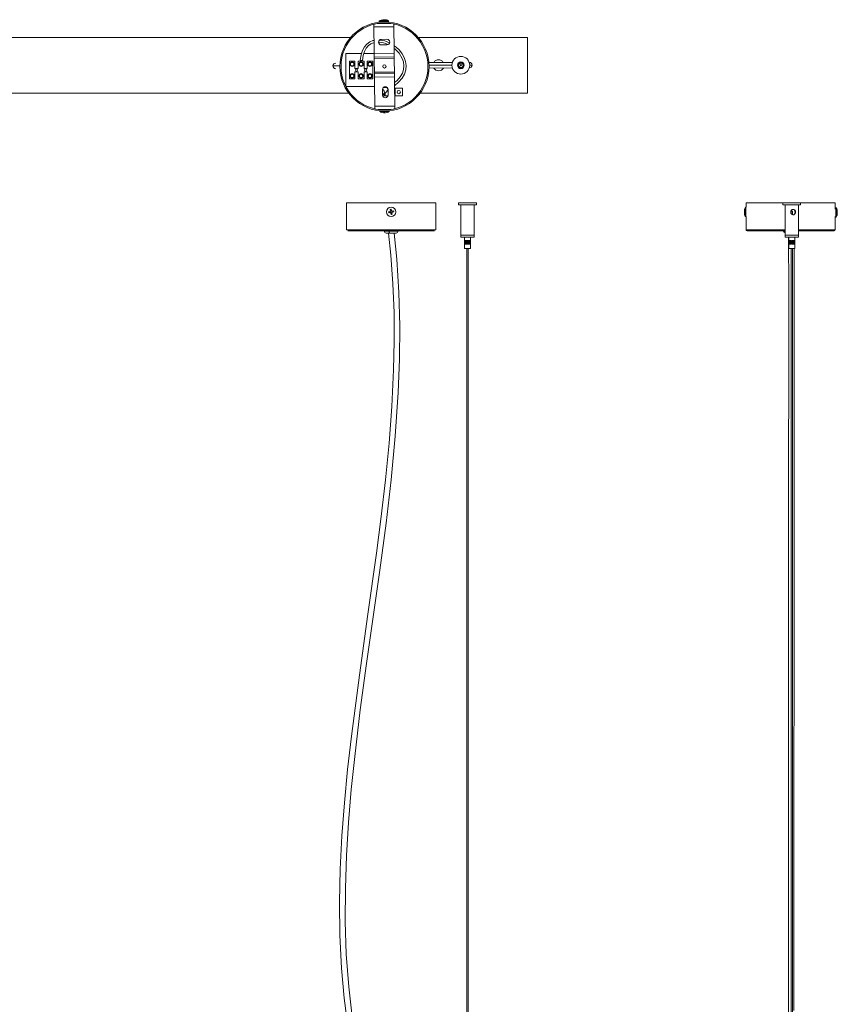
# Model space of a CAD drawing. Header units: millimetres. Extents: x -1480 to -12, y -1726 to 41.
# Tile 3 of 3: x -746 to -12, y -843 to 41. Entities that reach past the tile are written whole.
import ezdxf

# ---------------------------------------------------------------- set-up
doc = ezdxf.new("R2010")
doc.units = ezdxf.units.MM

msp = doc.modelspace()

# ---------------------------------------------------------------- linework, layer by layer
at = {"color": 7, "linetype": 'Continuous', "lineweight": 15}
for p, q in [((-427.98, 36.75), (-427.09, -39.14)), ((-425.21, 37.33), (-412.76, 37.48)), ((-414.81, 39.98), (-423.21, 39.88)), ((-423.21, 39.88), (-423.21, 39.38)), ((-414.81, 39.48), (-423.21, 39.38)), ((-423.21, 39.38), (-422.52, 38.71)), ((-421.58, 37.79), (-421.28, 37.5)), ((-421.38, 40.59), (-421.29, 40.59)), ((-421.29, 40.59), (-419.89, 40.86)), ((-421.27, 37.5), (-421.17, 37.38)), ((-420, 40.86), (-419.44, 40.86)), ((-419.44, 40.86), (-419.28, 40.61)), ((-419.28, 40.61), (-418.77, 40.63)), ((-418.77, 40.63), (-418.26, 40.62)), ((-418.61, 40.87), (-418.76, 40.62)), ((-418.61, 40.87), (-418.04, 40.88)), ((-418.61, 40.63), (-418.61, 40.87)), ((-418.26, 40.62), (-418.41, 40.88)), ((-418.41, 40.88), (-418.41, 40.63)), ((-418.04, 40.88), (-416.64, 40.64)), ((-416.79, 37.43), (-416.7, 37.55)), ((-416.69, 37.55), (-416.4, 37.85)), ((-416.64, 40.64), (-416.66, 40.64)), ((-415.48, 38.79), (-414.81, 39.48)), ((-414.81, 39.48), (-414.81, 39.98)), ((-409.1, -38.93), (-409.98, 36.96)), ((-409.95, 34.61), (-427.95, 34.4)), ((-448.85, 25), (-1479.98, 25)), ((-421.32, 23.23), (-416.32, 23.28)), ((-416.26, 18.29), (-421.26, 18.23)), ((-289.98, 25), (-388.22, 25)), ((-289.98, -25), (-289.98, 25)), ((-439.14, 10.56), (-453.21, 10.56)), ((-453.21, 10.56), (-453.21, -18.95)), ((-427.67, 10.56), (-437.05, 10.56)), ((-427.67, 10.2), (-409.67, 10.41)), ((-445.02, 3.71), (-450.02, 3.71)), ((-450.02, 3.71), (-450.02, -12.29)), ((-445.02, -2.78), (-445.02, 3.71)), ((-442.22, 3.71), (-442.22, -2.78)), ((-439.81, 3.71), (-442.22, 3.71)), ((-440.26, 4.43), (-438.26, 4.28)), ((-439.76, 4.39), (-439.81, 3.71)), ((-438.81, 3.71), (-438.76, 4.31)), ((-436.82, 3.71), (-438.81, 3.71)), ((-436.82, -2.78), (-436.82, 3.71)), ((-434.02, 3.71), (-434.02, -2.78)), ((-429.02, 3.71), (-434.02, 3.71)), ((-429.02, -12.29), (-429.02, 3.71)), ((-409.63, 7.51), (-427.63, 7.3)), ((-409.62, 6.11), (-427.62, 5.9)), ((-357.36, 2.58), (-378.77, 2.44)), ((-442.22, -2.78), (-445.02, -2.78)), ((-445.02, -5.8), (-442.22, -5.8)), ((-445.02, -12.29), (-445.02, -5.8)), ((-442.22, -5.8), (-442.22, -12.29)), ((-434.02, -2.78), (-436.82, -2.78)), ((-436.82, -5.8), (-434.02, -5.8)), ((-436.82, -12.29), (-436.82, -5.8)), ((-434.02, -5.8), (-434.02, -12.29)), ((-409.48, -6.09), (-427.48, -6.3)), ((-427.46, -7.7), (-409.46, -7.49)), ((-378.67, -2.56), (-357.43, -2.42)), ((-450.02, -12.29), (-445.02, -12.29)), ((-442.22, -12.29), (-436.82, -12.29)), ((-434.02, -12.29), (-429.02, -12.29)), ((-409.43, -10.39), (-427.43, -10.59)), ((-1479.98, -25), (-450.6, -25)), ((-453.11, -19.13), (-427.33, -19.13)), ((-420.25, -26.76), (-420.31, -21.76)), ((-420.27, -23.05), (-420.29, -23.03)), ((-420.29, -23.57), (-420.02, -23.32)), ((-420.06, -24.85), (-420.28, -24.63)), ((-420.02, -23.32), (-420.27, -23.05)), ((-420.27, -25.05), (-420.06, -24.85)), ((-419.92, -20.39), (-416.55, -19.83)), ((-417.49, -24.74), (-419.1, -25.66)), ((-415.31, -22.11), (-417.49, -24.74)), ((-416.55, -19.83), (-416.46, -19.83)), ((-416.31, -19.74), (-416.54, -19.87)), ((-415.31, -21.99), (-416.54, -19.87)), ((-415.31, -21.71), (-415.25, -26.71)), ((-402.34, -20.55), (-409.31, -20.55)), ((-409.04, -20.55), (-409.04, -27.55)), ((-402.34, -27.55), (-402.34, -20.55)), ((-386.47, -25), (-289.98, -25)), ((-420.11, -27.55), (-415.39, -27.55)), ((-409.23, -27.55), (-402.34, -27.55)), ((-427.12, -36.79), (-409.12, -36.58)), ((-411.86, -39.52), (-424.31, -39.66)), ((-422.5, -40.89), (-422.74, -41.13)), ((-422.74, -41.13), (-422.74, -41.63)), ((-422.74, -41.13), (-414.34, -41.13)), ((-422.74, -41.63), (-414.34, -41.63)), ((-421.23, -39.62), (-421.58, -39.97)), ((-419.54, -42.57), (-420.93, -42.31)), ((-419.54, -42.57), (-418.87, -42.57)), ((-418.96, -42.33), (-419.46, -42.31)), ((-419.46, -42.31), (-419.21, -42.57)), ((-419.21, -42.57), (-419.21, -42.32)), ((-418.45, -42.31), (-418.96, -42.33)), ((-418.88, -42.33), (-418.87, -42.57)), ((-418.87, -42.57), (-418.62, -42.31)), ((-418.2, -42.57), (-418.45, -42.31)), ((-417.53, -42.57), (-418.2, -42.57)), ((-416.32, -42.31), (-417.71, -42.57)), ((-416.14, -42.31), (-416.32, -42.31)), ((-415.49, -39.97), (-415.9, -39.56)), ((-414.34, -41.13), (-414.57, -40.89)), ((-414.34, -41.63), (-414.34, -41.13)), ((-452.53, -123.55), (-452.53, -147.55)), ((-452.53, -123.55), (-372.53, -123.55)), ((-372.53, -147.55), (-372.53, -123.55)), ((-351.92, -123.55), (-351.92, -125.4)), ((-351.92, -123.55), (-336.02, -123.55)), ((-336.02, -125.4), (-336.02, -123.55)), ((-93.97, -123.55), (-93.97, -127.39)), ((-93.97, -123.55), (-13.97, -123.55)), ((-60.83, -123.55), (-60.83, -125.4)), ((-44.93, -125.4), (-44.93, -123.55)), ((-13.97, -127.81), (-13.97, -123.55)), ((-413.54, -131.21), (-414.93, -131.47)), ((-414.93, -131.47), (-414.74, -132.48)), ((-414.74, -132.48), (-413.35, -132.22)), ((-414.27, -131.55), (-414.27, -131.34)), ((-413.56, -131.21), (-413.38, -132.23)), ((-413.29, -131.16), (-413.54, -131.21)), ((-412.95, -129.24), (-413.46, -129.34)), ((-413.46, -129.34), (-413.2, -130.73)), ((-413.1, -132.18), (-413.35, -132.22)), ((-412.2, -130.52), (-413.21, -130.7)), ((-413.2, -130.73), (-413.16, -130.98)), ((-412.45, -129.15), (-412.95, -129.24)), ((-412.91, -132.31), (-412.87, -132.56)), ((-412.86, -132.58), (-411.85, -132.4)), ((-412.19, -130.54), (-412.45, -129.15)), ((-412.08, -130.05), (-412.29, -130.06)), ((-412.19, -130.54), (-412.15, -130.79)), ((-411.71, -130.87), (-411.96, -130.92)), ((-411.9, -132.12), (-411.85, -132.37)), ((-411.6, -133.76), (-411.85, -132.37)), ((-411.52, -131.89), (-411.77, -131.93)), ((-410.32, -130.62), (-411.71, -130.87)), ((-411.5, -131.88), (-411.68, -130.87)), ((-411.52, -131.89), (-410.13, -131.63)), ((-410.82, -131.77), (-410.79, -131.55)), ((-410.79, -131.51), (-410.79, -131.55)), ((-410.13, -131.63), (-410.32, -130.62)), ((-336.02, -125.4), (-351.92, -125.4)), ((-349.97, -125.4), (-349.97, -154.4)), ((-337.97, -129.84), (-337.97, -125.4)), ((-95.45, -130.54), (-95.19, -129.15)), ((-95.45, -130.54), (-95.45, -131.21)), ((-95.19, -130.62), (-95.45, -130.87)), ((-95.45, -130.87), (-95.19, -130.88)), ((-95.45, -131.21), (-95.19, -131.47)), ((-95.19, -131.21), (-95.45, -131.21)), ((-95.45, -131.89), (-95.19, -131.63)), ((-95.45, -132.56), (-95.45, -131.89)), ((-95.19, -133.76), (-95.45, -132.37)), ((-95.19, -129.15), (-95.21, -129.24)), ((-95.19, -131.63), (-95.19, -130.62)), ((-94.01, -127.35), (-94.51, -127.35)), ((-94.51, -127.35), (-94.51, -135.75)), ((-93.97, -127.39), (-94.01, -127.35)), ((-94.01, -127.35), (-94.01, -135.75)), ((-44.93, -125.4), (-60.83, -125.4)), ((-58.88, -125.4), (-58.88, -154.4)), ((-53.48, -130.99), (-53.48, -132.83)), ((-53.48, -130.99), (-52.28, -130.99)), ((-52.28, -134.03), (-52.28, -130.99)), ((-46.88, -154.4), (-46.88, -125.4)), ((-13.45, -127.85), (-13.99, -128.39)), ((-12.95, -127.85), (-13.45, -127.85)), ((-12.02, -132.46), (-12.29, -132.31)), ((-12.02, -131.07), (-12.27, -129.66)), ((-12.25, -129.71), (-12.25, -129.77)), ((-12.25, -129.77), (-12, -131.18)), ((-12, -131.64), (-12.24, -131.79)), ((-12.24, -131.79), (-12.24, -132.81)), ((-12.02, -132.46), (-12.24, -132.46)), ((-12.02, -132.46), (-12.02, -132.67)), ((-412.87, -132.56), (-412.61, -133.95)), ((-412.61, -133.95), (-412.11, -133.86)), ((-412.11, -133.86), (-411.6, -133.76)), ((-337.97, -154.4), (-337.97, -133.63)), ((-95.21, -133.86), (-95.19, -133.76)), ((-95.19, -133.95), (-95.21, -133.86)), ((-94.51, -135.75), (-94.01, -135.75)), ((-94.01, -135.75), (-93.97, -135.71)), ((-93.97, -135.71), (-93.97, -147.55)), ((-13.97, -147.55), (-13.97, -135.69)), ((-13.97, -135.73), (-13.45, -136.25)), ((-13.45, -136.25), (-12.95, -136.25)), ((-12.01, -133.03), (-12.26, -134.43)), ((-12.24, -132.81), (-12, -132.66)), ((-12.24, -132.66), (-12, -132.66)), ((-452.53, -147.55), (-452.14, -147.72)), ((-373.53, -148.55), (-451.53, -148.55)), ((-418.78, -148.55), (-418.78, -148.85)), ((-412.53, -147.55), (-412.53, -148.55)), ((-406.28, -148.85), (-406.28, -148.55)), ((-372.82, -147.68), (-372.53, -147.55)), ((-92.97, -148.55), (-58.88, -148.55)), ((-60.22, -148.55), (-60.22, -148.85)), ((-46.88, -148.55), (-14.97, -148.55)), ((-417, -150.55), (-407.99, -150.55)), ((-349.97, -152.4), (-337.97, -152.4)), ((-337.97, -154.4), (-349.97, -154.4)), ((-346.33, -157.4), (-346.76, -157.4)), ((-346.76, -157.4), (-346.76, -160.4)), ((-346.76, -157.4), (-346.76, -160.4)), ((-346.76, -157.4), (-346.76, -160.4)), ((-346.75, -157.4), (-346.75, -160.4)), ((-346.74, -157.4), (-346.74, -160.4)), ((-346.72, -154.4), (-346.72, -157.4)), ((-346.72, -157.4), (-346.72, -160.4)), ((-346.7, -157.4), (-346.7, -160.4)), ((-346.68, -157.4), (-346.68, -160.4)), ((-346.65, -157.4), (-346.65, -160.4)), ((-346.63, -157.4), (-346.63, -160.4)), ((-346.59, -157.4), (-346.59, -160.4)), ((-346.56, -157.4), (-346.56, -160.4)), ((-346.52, -157.4), (-346.52, -160.4)), ((-346.47, -157.4), (-346.47, -160.4)), ((-346.43, -157.4), (-346.43, -160.4)), ((-346.38, -157.4), (-346.38, -160.4)), ((-346.33, -160.4), (-346.33, -157.4)), ((-346.33, -157.4), (-346.33, -160.4)), ((-346.27, -157.4), (-346.33, -157.4)), ((-346.27, -160.4), (-346.27, -157.4)), ((-346.27, -157.4), (-346.27, -160.4)), ((-346.22, -157.4), (-346.27, -157.4)), ((-346.22, -160.4), (-346.22, -157.4)), ((-346.21, -157.4), (-346.21, -160.4)), ((-346.21, -157.4), (-346.21, -160.4)), ((-346.16, -157.4), (-346.21, -157.4)), ((-346.16, -160.4), (-346.16, -157.4)), ((-346.16, -157.4), (-346.16, -160.4)), ((-346.1, -157.4), (-346.16, -157.4)), ((-346.15, -157.4), (-346.15, -160.4)), ((-346.1, -160.4), (-346.1, -157.4)), ((-346.09, -157.4), (-346.09, -160.4)), ((-346.09, -157.4), (-346.09, -160.4)), ((-346.03, -157.4), (-346.09, -157.4)), ((-346.03, -160.4), (-346.03, -157.4)), ((-346.03, -157.4), (-346.03, -160.4)), ((-345.97, -157.4), (-346.03, -157.4)), ((-346.02, -157.4), (-346.02, -160.4)), ((-345.97, -160.4), (-345.97, -157.4)), ((-345.96, -157.4), (-345.96, -160.4)), ((-345.9, -157.4), (-345.96, -157.4)), ((-345.95, -157.4), (-345.95, -160.4)), ((-345.9, -160.4), (-345.9, -157.4)), ((-345.89, -157.4), (-345.89, -160.4)), ((-345.82, -157.4), (-345.89, -157.4)), ((-345.88, -157.4), (-345.88, -160.4)), ((-345.82, -157.4), (-345.82, -160.4)), ((-345.82, -160.4), (-345.82, -157.4)), ((-345.75, -157.4), (-345.82, -157.4)), ((-345.8, -157.4), (-345.8, -160.4)), ((-345.75, -160.4), (-345.75, -157.4)), ((-345.74, -157.4), (-345.74, -160.4)), ((-345.67, -157.4), (-345.74, -157.4)), ((-345.73, -157.4), (-345.73, -160.4)), ((-345.67, -157.4), (-345.67, -160.4)), ((-345.67, -160.4), (-345.67, -157.4)), ((-345.59, -157.4), (-345.67, -157.4)), ((-345.65, -157.4), (-345.65, -160.4)), ((-345.59, -160.4), (-345.59, -157.4)), ((-345.59, -157.4), (-345.59, -160.4)), ((-345.51, -157.4), (-345.59, -157.4)), ((-345.56, -157.4), (-345.56, -160.4)), ((-345.51, -157.4), (-345.51, -160.4)), ((-345.51, -160.4), (-345.51, -157.4)), ((-345.43, -157.4), (-345.51, -157.4)), ((-345.48, -157.4), (-345.48, -160.4)), ((-345.43, -160.4), (-345.43, -157.4)), ((-345.42, -157.4), (-345.42, -160.4)), ((-345.34, -157.4), (-345.42, -157.4)), ((-345.4, -157.4), (-345.4, -160.4)), ((-345.34, -157.4), (-345.34, -160.4)), ((-345.34, -160.4), (-345.34, -157.4)), ((-345.26, -157.4), (-345.34, -157.4)), ((-345.31, -157.4), (-345.31, -160.4)), ((-345.26, -160.4), (-345.26, -157.4)), ((-345.25, -157.4), (-345.25, -160.4)), ((-345.17, -157.4), (-345.25, -157.4)), ((-345.22, -157.4), (-345.22, -160.4)), ((-345.17, -160.4), (-345.17, -157.4)), ((-345.16, -157.4), (-345.16, -160.4)), ((-345.08, -157.4), (-345.16, -157.4)), ((-345.13, -157.4), (-345.13, -160.4)), ((-345.08, -160.4), (-345.08, -157.4)), ((-345.07, -157.4), (-345.07, -160.4)), ((-344.99, -157.4), (-345.07, -157.4)), ((-345.04, -157.4), (-345.04, -160.4)), ((-344.99, -160.4), (-344.99, -157.4)), ((-344.98, -157.4), (-344.98, -160.4)), ((-344.89, -157.4), (-344.98, -157.4)), ((-344.94, -157.4), (-344.94, -160.4)), ((-344.89, -160.4), (-344.89, -157.4)), ((-344.89, -157.4), (-344.89, -160.4)), ((-344.8, -157.4), (-344.89, -157.4)), ((-344.85, -157.4), (-344.85, -160.4)), ((-344.8, -160.4), (-344.8, -157.4)), ((-344.79, -157.4), (-344.79, -160.4)), ((-344.7, -157.4), (-344.79, -157.4)), ((-344.75, -157.4), (-344.75, -160.4)), ((-344.7, -160.4), (-344.7, -157.4)), ((-344.7, -157.4), (-344.7, -160.4)), ((-344.61, -157.4), (-344.7, -157.4)), ((-344.65, -157.4), (-344.65, -160.4)), ((-344.61, -160.4), (-344.61, -157.4)), ((-344.6, -157.4), (-344.6, -160.4)), ((-344.6, -157.4), (-344.51, -157.4)), ((-344.55, -157.4), (-344.55, -160.4)), ((-344.51, -160.4), (-344.51, -157.4)), ((-344.5, -157.4), (-344.5, -160.4)), ((-344.5, -157.4), (-344.41, -157.4)), ((-344.46, -157.4), (-344.46, -160.4)), ((-344.41, -157.4), (-344.32, -157.4)), ((-344.41, -157.4), (-344.41, -160.4)), ((-344.41, -160.4), (-344.41, -157.4)), ((-344.36, -157.4), (-344.36, -160.4)), ((-344.32, -160.4), (-344.32, -157.4)), ((-344.22, -157.4), (-344.31, -157.4)), ((-344.31, -157.4), (-344.31, -160.4)), ((-344.26, -160.4), (-344.26, -157.4)), ((-344.22, -160.4), (-344.22, -157.4)), ((-344.21, -157.4), (-344.12, -157.4)), ((-344.21, -157.4), (-344.21, -160.4)), ((-344.16, -157.4), (-344.16, -160.4)), ((-344.12, -160.4), (-344.12, -157.4)), ((-344.11, -157.4), (-344.02, -157.4)), ((-344.11, -157.4), (-344.11, -160.4)), ((-344.06, -160.4), (-344.06, -157.4)), ((-344.02, -160.4), (-344.02, -157.4)), ((-344.01, -157.4), (-343.92, -157.4)), ((-344.01, -157.4), (-344.01, -160.4)), ((-343.96, -157.4), (-343.96, -160.4)), ((-343.92, -160.4), (-343.92, -157.4)), ((-343.91, -157.4), (-343.82, -157.4)), ((-343.91, -157.4), (-343.91, -160.4)), ((-343.85, -157.4), (-343.85, -160.4)), ((-343.82, -160.4), (-343.82, -157.4)), ((-343.81, -157.4), (-343.72, -157.4)), ((-343.81, -157.4), (-343.81, -160.4)), ((-343.75, -157.4), (-343.75, -160.4)), ((-343.72, -160.4), (-343.72, -157.4)), ((-343.71, -157.4), (-343.62, -157.4)), ((-343.71, -157.4), (-343.71, -160.4)), ((-343.65, -157.4), (-343.65, -160.4)), ((-343.62, -160.4), (-343.62, -157.4)), ((-343.62, -157.4), (-343.52, -157.4)), ((-343.62, -157.4), (-343.62, -160.4)), ((-343.55, -157.4), (-343.55, -160.4)), ((-343.52, -160.4), (-343.52, -157.4)), ((-343.52, -157.4), (-343.52, -160.4)), ((-343.52, -157.4), (-343.43, -157.4)), ((-343.45, -157.4), (-343.45, -160.4)), ((-343.43, -160.4), (-343.43, -157.4)), ((-343.42, -157.4), (-343.42, -160.4)), ((-343.42, -157.4), (-343.33, -157.4)), ((-343.36, -157.4), (-343.36, -160.4)), ((-343.33, -160.4), (-343.33, -157.4)), ((-343.32, -157.4), (-343.32, -160.4)), ((-343.32, -157.4), (-343.23, -157.4)), ((-343.26, -157.4), (-343.26, -160.4)), ((-343.23, -160.4), (-343.23, -157.4)), ((-343.23, -157.4), (-343.23, -160.4)), ((-343.23, -157.4), (-343.14, -157.4)), ((-343.16, -157.4), (-343.16, -160.4)), ((-343.14, -160.4), (-343.14, -157.4)), ((-343.13, -157.4), (-343.13, -160.4)), ((-343.13, -157.4), (-343.04, -157.4)), ((-343.07, -157.4), (-343.07, -160.4)), ((-343.04, -160.4), (-343.04, -157.4)), ((-343.04, -157.4), (-343.04, -160.4)), ((-343.04, -157.4), (-342.95, -157.4)), ((-342.97, -157.4), (-342.97, -160.4)), ((-342.95, -160.4), (-342.95, -157.4)), ((-342.94, -157.4), (-342.94, -160.4)), ((-342.94, -157.4), (-342.86, -157.4)), ((-342.88, -157.4), (-342.88, -160.4)), ((-342.86, -160.4), (-342.86, -157.4)), ((-342.85, -157.4), (-342.85, -160.4)), ((-342.85, -157.4), (-342.77, -157.4)), ((-342.79, -157.4), (-342.79, -160.4)), ((-342.77, -160.4), (-342.77, -157.4)), ((-342.76, -157.4), (-342.76, -160.4)), ((-342.76, -157.4), (-342.68, -157.4)), ((-342.7, -157.4), (-342.7, -160.4)), ((-342.68, -160.4), (-342.68, -157.4)), ((-342.68, -157.4), (-342.68, -160.4)), ((-342.68, -157.4), (-342.59, -157.4)), ((-342.61, -157.4), (-342.61, -160.4)), ((-342.59, -157.4), (-342.59, -160.4)), ((-342.59, -160.4), (-342.59, -157.4)), ((-342.59, -157.4), (-342.51, -157.4)), ((-342.52, -157.4), (-342.52, -160.4)), ((-342.51, -160.4), (-342.51, -157.4)), ((-342.5, -157.4), (-342.5, -160.4)), ((-342.5, -157.4), (-342.43, -157.4)), ((-342.43, -160.4), (-342.43, -157.4)), ((-342.43, -157.4), (-342.43, -160.4)), ((-342.42, -157.4), (-342.42, -160.4)), ((-342.42, -157.4), (-342.34, -157.4)), ((-342.35, -157.4), (-342.35, -160.4)), ((-342.34, -160.4), (-342.34, -157.4)), ((-342.34, -157.4), (-342.34, -160.4)), ((-342.34, -157.4), (-342.27, -157.4)), ((-342.27, -160.4), (-342.27, -157.4)), ((-342.27, -157.4), (-342.27, -160.4)), ((-342.26, -157.4), (-342.26, -160.4)), ((-342.26, -157.4), (-342.19, -157.4)), ((-342.19, -160.4), (-342.19, -157.4)), ((-342.19, -157.4), (-342.19, -160.4)), ((-342.18, -157.4), (-342.18, -160.4)), ((-342.18, -157.4), (-342.11, -157.4)), ((-342.12, -157.4), (-342.12, -160.4)), ((-342.11, -157.4), (-342.11, -160.4)), ((-342.11, -160.4), (-342.11, -157.4)), ((-342.11, -157.4), (-342.04, -157.4)), ((-342.04, -157.4), (-342.04, -160.4)), ((-342.04, -157.4), (-342.04, -160.4)), ((-342.04, -157.4), (-341.97, -157.4)), ((-341.97, -157.4), (-341.97, -160.4)), ((-341.97, -157.4), (-341.97, -160.4)), ((-341.97, -157.4), (-341.18, -157.4)), ((-341.9, -157.4), (-341.9, -160.4)), ((-341.84, -157.4), (-341.84, -160.4)), ((-341.77, -157.4), (-341.77, -160.4)), ((-341.71, -157.4), (-341.71, -160.4)), ((-341.65, -157.4), (-341.65, -160.4)), ((-341.6, -157.4), (-341.6, -160.4)), ((-341.55, -157.4), (-341.55, -160.4)), ((-341.5, -157.4), (-341.5, -160.4)), ((-341.46, -157.4), (-341.46, -160.4)), ((-341.41, -157.4), (-341.41, -160.4)), ((-341.37, -157.4), (-341.37, -160.4)), ((-341.34, -157.4), (-341.34, -160.4)), ((-341.31, -157.4), (-341.31, -160.4)), ((-341.28, -157.4), (-341.28, -160.4)), ((-341.26, -157.4), (-341.26, -160.4)), ((-341.23, -157.4), (-341.23, -160.4)), ((-341.22, -157.4), (-341.22, -154.4)), ((-341.22, -157.4), (-341.22, -160.4)), ((-341.2, -157.4), (-341.2, -160.4)), ((-341.19, -157.4), (-341.19, -160.4)), ((-341.19, -157.4), (-341.19, -160.4)), ((-341.18, -157.4), (-341.18, -160.4)), ((-46.88, -152.4), (-58.88, -152.4)), ((-46.88, -154.4), (-58.88, -154.4)), ((-55.21, -157.4), (-55.67, -157.4)), ((-55.67, -157.4), (-55.67, -160.4)), ((-55.67, -157.4), (-55.67, -160.4)), ((-55.66, -157.4), (-55.66, -160.4)), ((-55.65, -157.4), (-55.65, -160.4)), ((-55.64, -157.4), (-55.64, -160.4)), ((-55.63, -154.4), (-55.63, -157.4)), ((-55.62, -157.4), (-55.62, -160.4)), ((-55.6, -157.4), (-55.6, -160.4)), ((-55.58, -157.4), (-55.58, -160.4)), ((-55.55, -157.4), (-55.55, -160.4)), ((-55.52, -157.4), (-55.52, -160.4)), ((-55.48, -157.4), (-55.48, -160.4)), ((-55.44, -157.4), (-55.44, -160.4)), ((-55.4, -157.4), (-55.4, -160.4)), ((-55.36, -157.4), (-55.36, -160.4)), ((-55.31, -157.4), (-55.31, -160.4)), ((-55.26, -157.4), (-55.26, -160.4)), ((-55.21, -160.4), (-55.21, -157.4)), ((-55.21, -157.4), (-55.21, -160.4)), ((-55.15, -157.4), (-55.21, -157.4)), ((-55.15, -157.4), (-55.15, -160.4)), ((-55.15, -160.4), (-55.15, -157.4)), ((-55.15, -157.4), (-55.15, -160.4)), ((-55.1, -157.4), (-55.15, -157.4)), ((-55.1, -160.4), (-55.1, -157.4)), ((-55.09, -157.4), (-55.09, -160.4)), ((-55.09, -157.4), (-55.09, -160.4)), ((-55.04, -157.4), (-55.09, -157.4)), ((-55.04, -160.4), (-55.04, -157.4)), ((-55.03, -157.4), (-55.03, -160.4)), ((-55.03, -157.4), (-55.03, -160.4)), ((-54.97, -157.4), (-55.03, -157.4)), ((-54.97, -160.4), (-54.97, -157.4)), ((-54.97, -157.4), (-54.97, -160.4)), ((-54.91, -157.4), (-54.97, -157.4)), ((-54.96, -157.4), (-54.96, -160.4)), ((-54.91, -160.4), (-54.91, -157.4)), ((-54.9, -157.4), (-54.9, -160.4)), ((-54.84, -157.4), (-54.9, -157.4)), ((-54.89, -157.4), (-54.89, -160.4)), ((-54.84, -160.4), (-54.84, -157.4)), ((-54.83, -157.4), (-54.83, -160.4)), ((-54.77, -157.4), (-54.83, -157.4)), ((-54.82, -157.4), (-54.82, -160.4)), ((-54.77, -160.4), (-54.77, -157.4)), ((-54.76, -157.4), (-54.76, -160.4)), ((-54.69, -157.4), (-54.76, -157.4)), ((-54.75, -157.4), (-54.75, -160.4)), ((-54.69, -160.4), (-54.69, -157.4)), ((-54.69, -157.4), (-54.69, -160.4)), ((-54.62, -157.4), (-54.69, -157.4)), ((-54.67, -157.4), (-54.67, -160.4)), ((-54.62, -160.4), (-54.62, -157.4)), ((-54.61, -157.4), (-54.61, -160.4)), ((-54.54, -157.4), (-54.61, -157.4)), ((-54.59, -157.4), (-54.59, -160.4)), ((-54.54, -160.4), (-54.54, -157.4)), ((-54.54, -157.4), (-54.54, -160.4)), ((-54.46, -157.4), (-54.54, -157.4)), ((-54.51, -157.4), (-54.51, -160.4)), ((-54.46, -157.4), (-54.46, -160.4)), ((-54.46, -160.4), (-54.46, -157.4)), ((-54.38, -157.4), (-54.46, -157.4)), ((-54.43, -157.4), (-54.43, -160.4)), ((-54.38, -160.4), (-54.38, -157.4)), ((-54.37, -157.4), (-54.37, -160.4)), ((-54.29, -157.4), (-54.37, -157.4)), ((-54.35, -157.4), (-54.35, -160.4)), ((-54.29, -157.4), (-54.29, -160.4)), ((-54.29, -160.4), (-54.29, -157.4)), ((-54.21, -157.4), (-54.29, -157.4)), ((-54.26, -157.4), (-54.26, -160.4)), ((-54.21, -160.4), (-54.21, -157.4)), ((-54.2, -157.4), (-54.2, -160.4)), ((-54.12, -157.4), (-54.2, -157.4)), ((-54.17, -157.4), (-54.17, -160.4)), ((-54.12, -160.4), (-54.12, -157.4)), ((-54.11, -157.4), (-54.11, -160.4)), ((-54.03, -157.4), (-54.11, -157.4)), ((-54.08, -157.4), (-54.08, -160.4)), ((-54.03, -160.4), (-54.03, -157.4)), ((-54.03, -157.4), (-54.03, -160.4)), ((-53.94, -157.4), (-54.03, -157.4)), ((-53.99, -157.4), (-53.99, -160.4)), ((-53.94, -160.4), (-53.94, -157.4)), ((-53.93, -157.4), (-53.93, -160.4)), ((-53.85, -157.4), (-53.93, -157.4)), ((-53.9, -157.4), (-53.9, -160.4)), ((-53.85, -160.4), (-53.85, -157.4)), ((-53.84, -157.4), (-53.84, -160.4)), ((-53.75, -157.4), (-53.84, -157.4)), ((-53.8, -157.4), (-53.8, -160.4)), ((-53.75, -157.4), (-53.75, -160.4)), ((-53.75, -160.4), (-53.75, -157.4)), ((-53.66, -157.4), (-53.75, -157.4)), ((-53.71, -157.4), (-53.71, -160.4)), ((-53.66, -160.4), (-53.66, -157.4)), ((-53.65, -157.4), (-53.65, -160.4)), ((-53.56, -157.4), (-53.65, -157.4)), ((-53.61, -157.4), (-53.61, -160.4)), ((-53.56, -157.4), (-53.56, -160.4)), ((-53.56, -160.4), (-53.56, -157.4)), ((-53.56, -157.4), (-53.47, -157.4)), ((-53.51, -157.4), (-53.51, -160.4)), ((-53.47, -160.4), (-53.47, -157.4)), ((-53.46, -157.4), (-53.46, -160.4)), ((-53.46, -157.4), (-53.37, -157.4)), ((-53.41, -157.4), (-53.41, -160.4)), ((-53.37, -160.4), (-53.37, -157.4)), ((-53.36, -157.4), (-53.27, -157.4)), ((-53.36, -157.4), (-53.36, -160.4)), ((-53.31, -157.4), (-53.31, -160.4)), ((-53.27, -157.4), (-53.17, -157.4)), ((-53.27, -157.4), (-53.27, -160.4)), ((-53.27, -160.4), (-53.27, -157.4)), ((-53.21, -157.4), (-53.21, -160.4)), ((-53.17, -157.4), (-53.07, -157.4)), ((-53.17, -157.4), (-53.17, -160.4)), ((-53.17, -160.4), (-53.17, -157.4)), ((-53.11, -157.4), (-53.11, -160.4)), ((-53.07, -157.4), (-52.98, -157.4)), ((-53.07, -157.4), (-53.07, -160.4)), ((-53.07, -160.4), (-53.07, -157.4)), ((-53.01, -157.4), (-53.01, -160.4)), ((-52.98, -160.4), (-52.98, -157.4)), ((-52.97, -157.4), (-52.88, -157.4)), ((-52.97, -157.4), (-52.97, -160.4)), ((-52.91, -157.4), (-52.91, -160.4)), ((-52.88, -160.4), (-52.88, -157.4)), ((-52.87, -157.4), (-52.78, -157.4)), ((-52.87, -157.4), (-52.87, -160.4)), ((-52.81, -157.4), (-52.81, -160.4)), ((-52.78, -160.4), (-52.78, -157.4)), ((-52.77, -157.4), (-52.68, -157.4)), ((-52.77, -157.4), (-52.77, -160.4)), ((-52.71, -157.4), (-52.71, -160.4)), ((-52.68, -160.4), (-52.68, -157.4)), ((-52.67, -157.4), (-52.58, -157.4)), ((-52.67, -157.4), (-52.67, -160.4)), ((-52.61, -157.4), (-52.61, -160.4)), ((-52.58, -160.4), (-52.58, -157.4)), ((-52.57, -157.4), (-52.48, -157.4)), ((-52.57, -157.4), (-52.57, -160.4)), ((-52.51, -157.4), (-52.51, -160.4)), ((-52.48, -160.4), (-52.48, -157.4)), ((-52.47, -157.4), (-52.47, -160.4)), ((-52.47, -157.4), (-52.38, -157.4)), ((-52.41, -157.4), (-52.41, -160.4)), ((-52.38, -157.4), (-52.38, -160.4)), ((-52.38, -160.4), (-52.38, -157.4)), ((-52.38, -157.4), (-52.28, -157.4)), ((-52.31, -157.4), (-52.31, -160.4)), ((-52.28, -160.4), (-52.28, -157.4)), ((-52.28, -157.4), (-52.28, -160.4)), ((-52.28, -157.4), (-52.19, -157.4)), ((-52.21, -157.4), (-52.21, -160.4)), ((-52.19, -160.4), (-52.19, -157.4)), ((-52.18, -157.4), (-52.18, -160.4)), ((-52.18, -157.4), (-52.09, -157.4)), ((-52.12, -157.4), (-52.12, -160.4)), ((-52.09, -160.4), (-52.09, -157.4)), ((-52.09, -157.4), (-52.09, -160.4)), ((-52.09, -157.4), (-52, -157.4)), ((-52.02, -157.4), (-52.02, -160.4)), ((-52, -160.4), (-52, -157.4)), ((-51.99, -157.4), (-51.99, -160.4)), ((-51.99, -157.4), (-51.9, -157.4)), ((-51.93, -157.4), (-51.93, -160.4)), ((-51.9, -160.4), (-51.9, -157.4)), ((-51.9, -157.4), (-51.9, -160.4)), ((-51.9, -157.4), (-51.81, -157.4)), ((-51.83, -157.4), (-51.83, -160.4)), ((-51.81, -157.4), (-51.81, -160.4)), ((-51.81, -160.4), (-51.81, -157.4)), ((-51.81, -157.4), (-51.72, -157.4)), ((-51.74, -157.4), (-51.74, -160.4)), ((-51.72, -160.4), (-51.72, -157.4)), ((-51.72, -157.4), (-51.72, -160.4)), ((-51.72, -157.4), (-51.63, -157.4)), ((-51.65, -157.4), (-51.65, -160.4)), ((-51.63, -157.4), (-51.63, -160.4)), ((-51.63, -160.4), (-51.63, -157.4)), ((-51.63, -157.4), (-51.54, -157.4)), ((-51.56, -157.4), (-51.56, -160.4)), ((-51.54, -160.4), (-51.54, -157.4)), ((-51.54, -157.4), (-51.54, -160.4)), ((-51.54, -157.4), (-51.46, -157.4)), ((-51.47, -157.4), (-51.47, -160.4)), ((-51.46, -160.4), (-51.46, -157.4)), ((-51.45, -157.4), (-51.45, -160.4)), ((-51.45, -157.4), (-51.37, -157.4)), ((-51.38, -157.4), (-51.38, -160.4)), ((-51.37, -160.4), (-51.37, -157.4)), ((-51.37, -157.4), (-51.37, -160.4)), ((-51.37, -157.4), (-51.29, -157.4)), ((-51.3, -157.4), (-51.3, -160.4)), ((-51.29, -157.4), (-51.29, -160.4)), ((-51.29, -160.4), (-51.29, -157.4)), ((-51.29, -157.4), (-51.21, -157.4)), ((-51.22, -157.4), (-51.22, -160.4)), ((-51.21, -160.4), (-51.21, -157.4)), ((-51.21, -157.4), (-51.21, -160.4)), ((-51.21, -157.4), (-51.13, -157.4)), ((-51.14, -157.4), (-51.14, -160.4)), ((-51.13, -157.4), (-51.13, -160.4)), ((-51.13, -160.4), (-51.13, -157.4)), ((-51.13, -157.4), (-51.06, -157.4)), ((-51.06, -160.4), (-51.06, -157.4)), ((-51.06, -157.4), (-51.06, -160.4)), ((-51.05, -157.4), (-51.05, -160.4)), ((-51.05, -157.4), (-50.99, -157.4)), ((-50.99, -160.4), (-50.99, -157.4)), ((-50.99, -157.4), (-50.99, -160.4)), ((-50.98, -157.4), (-50.98, -160.4)), ((-50.98, -157.4), (-50.91, -157.4)), ((-50.91, -157.4), (-50.91, -160.4)), ((-50.91, -157.4), (-50.91, -160.4)), ((-50.91, -157.4), (-50.84, -157.4)), ((-50.84, -157.4), (-50.84, -160.4)), ((-50.84, -157.4), (-50.84, -160.4)), ((-50.84, -157.4), (-50.09, -157.4)), ((-50.78, -157.4), (-50.78, -160.4)), ((-50.71, -157.4), (-50.71, -160.4)), ((-50.65, -157.4), (-50.65, -160.4)), ((-50.59, -157.4), (-50.59, -160.4)), ((-50.53, -157.4), (-50.53, -160.4)), ((-50.48, -157.4), (-50.48, -160.4)), ((-50.43, -157.4), (-50.43, -160.4)), ((-50.38, -157.4), (-50.38, -160.4)), ((-50.34, -157.4), (-50.34, -160.4)), ((-50.3, -157.4), (-50.3, -160.4)), ((-50.26, -157.4), (-50.26, -160.4)), ((-50.23, -157.4), (-50.23, -160.4)), ((-50.2, -157.4), (-50.2, -160.4)), ((-50.17, -157.4), (-50.17, -160.4)), ((-50.15, -157.4), (-50.15, -160.4)), ((-50.13, -157.4), (-50.13, -154.4)), ((-50.13, -157.4), (-50.13, -160.4)), ((-50.12, -157.4), (-50.12, -160.4)), ((-50.1, -157.4), (-50.1, -160.4)), ((-50.1, -160.4), (-50.1, -157.4)), ((-50.09, -157.4), (-50.09, -160.4)), ((-50.09, -157.4), (-50.09, -160.4)), ((-346.33, -160.4), (-346.76, -160.4)), ((-346.72, -160.4), (-346.72, -164.4)), ((-341.22, -164.4), (-346.72, -164.4)), ((-346.27, -160.4), (-346.33, -160.4)), ((-346.22, -160.4), (-346.27, -160.4)), ((-346.16, -160.4), (-346.21, -160.4)), ((-346.1, -160.4), (-346.16, -160.4)), ((-346.03, -160.4), (-346.09, -160.4)), ((-345.97, -160.4), (-346.03, -160.4)), ((-345.9, -160.4), (-345.96, -160.4)), ((-345.82, -160.4), (-345.89, -160.4)), ((-345.75, -160.4), (-345.82, -160.4)), ((-345.67, -160.4), (-345.74, -160.4)), ((-345.59, -160.4), (-345.67, -160.4)), ((-345.51, -160.4), (-345.59, -160.4)), ((-345.43, -160.4), (-345.51, -160.4)), ((-345.34, -160.4), (-345.42, -160.4)), ((-345.26, -160.4), (-345.34, -160.4)), ((-345.17, -160.4), (-345.25, -160.4)), ((-345.08, -160.4), (-345.16, -160.4)), ((-344.99, -160.4), (-345.07, -160.4)), ((-344.89, -160.4), (-344.98, -160.4)), ((-344.8, -160.4), (-344.89, -160.4)), ((-344.7, -160.4), (-344.79, -160.4)), ((-344.61, -160.4), (-344.7, -160.4)), ((-344.51, -160.4), (-344.6, -160.4)), ((-344.57, -164.4), (-344.57, -1254.17)), ((-344.41, -160.4), (-344.5, -160.4)), ((-344.32, -160.4), (-344.41, -160.4)), ((-344.22, -160.4), (-344.31, -160.4)), ((-344.12, -160.4), (-344.21, -160.4)), ((-344.02, -160.4), (-344.11, -160.4)), ((-343.92, -160.4), (-344.01, -160.4)), ((-343.82, -160.4), (-343.91, -160.4)), ((-343.72, -160.4), (-343.81, -160.4)), ((-343.62, -160.4), (-343.71, -160.4)), ((-343.52, -160.4), (-343.62, -160.4)), ((-343.43, -160.4), (-343.52, -160.4)), ((-343.33, -160.4), (-343.42, -160.4)), ((-343.37, -1260.84), (-343.37, -164.4)), ((-343.23, -160.4), (-343.32, -160.4)), ((-343.14, -160.4), (-343.23, -160.4)), ((-343.04, -160.4), (-343.13, -160.4)), ((-342.95, -160.4), (-343.04, -160.4)), ((-342.86, -160.4), (-342.94, -160.4)), ((-342.77, -160.4), (-342.85, -160.4)), ((-342.68, -160.4), (-342.76, -160.4)), ((-342.59, -160.4), (-342.68, -160.4)), ((-342.51, -160.4), (-342.59, -160.4)), ((-342.43, -160.4), (-342.5, -160.4)), ((-342.34, -160.4), (-342.42, -160.4)), ((-342.27, -160.4), (-342.34, -160.4)), ((-342.19, -160.4), (-342.26, -160.4)), ((-342.11, -160.4), (-342.18, -160.4)), ((-342.04, -160.4), (-342.11, -160.4)), ((-341.97, -160.4), (-342.04, -160.4)), ((-341.18, -160.4), (-341.97, -160.4)), ((-341.22, -164.4), (-341.22, -160.4)), ((-55.21, -160.4), (-55.67, -160.4)), ((-55.63, -160.4), (-55.63, -164.4)), ((-50.13, -164.4), (-55.63, -164.4)), ((-55.15, -160.4), (-55.21, -160.4)), ((-55.1, -160.4), (-55.15, -160.4)), ((-55.04, -160.4), (-55.09, -160.4)), ((-54.97, -160.4), (-55.03, -160.4)), ((-54.91, -160.4), (-54.97, -160.4)), ((-54.84, -160.4), (-54.9, -160.4)), ((-54.77, -160.4), (-54.83, -160.4)), ((-54.69, -160.4), (-54.76, -160.4)), ((-54.62, -160.4), (-54.69, -160.4)), ((-54.54, -160.4), (-54.61, -160.4)), ((-54.46, -160.4), (-54.54, -160.4)), ((-54.38, -160.4), (-54.46, -160.4)), ((-54.29, -160.4), (-54.37, -160.4)), ((-54.21, -160.4), (-54.29, -160.4)), ((-54.12, -160.4), (-54.2, -160.4)), ((-54.03, -160.4), (-54.11, -160.4)), ((-53.94, -160.4), (-54.03, -160.4)), ((-53.85, -160.4), (-53.93, -160.4)), ((-53.75, -160.4), (-53.84, -160.4)), ((-53.66, -160.4), (-53.75, -160.4)), ((-53.56, -160.4), (-53.65, -160.4)), ((-53.47, -160.4), (-53.56, -160.4)), ((-53.48, -164.4), (-53.48, -1258.04)), ((-53.37, -160.4), (-53.46, -160.4)), ((-53.27, -160.4), (-53.36, -160.4)), ((-53.17, -160.4), (-53.27, -160.4)), ((-53.07, -160.4), (-53.17, -160.4)), ((-52.98, -160.4), (-53.07, -160.4)), ((-52.88, -160.4), (-52.97, -160.4)), ((-52.78, -160.4), (-52.87, -160.4)), ((-52.68, -160.4), (-52.77, -160.4)), ((-52.58, -160.4), (-52.67, -160.4)), ((-52.48, -160.4), (-52.57, -160.4)), ((-52.38, -160.4), (-52.47, -160.4)), ((-52.28, -160.4), (-52.38, -160.4)), ((-52.19, -160.4), (-52.28, -160.4)), ((-52.28, -1257.72), (-52.28, -164.4)), ((-52.09, -160.4), (-52.18, -160.4)), ((-52, -160.4), (-52.09, -160.4)), ((-51.9, -160.4), (-51.99, -160.4)), ((-51.81, -160.4), (-51.9, -160.4)), ((-51.72, -160.4), (-51.81, -160.4)), ((-51.63, -160.4), (-51.72, -160.4)), ((-51.54, -160.4), (-51.63, -160.4)), ((-51.46, -160.4), (-51.54, -160.4)), ((-51.37, -160.4), (-51.45, -160.4)), ((-51.29, -160.4), (-51.37, -160.4)), ((-51.21, -160.4), (-51.29, -160.4)), ((-51.13, -160.4), (-51.21, -160.4)), ((-51.06, -160.4), (-51.13, -160.4)), ((-50.99, -160.4), (-51.05, -160.4)), ((-50.91, -160.4), (-50.98, -160.4)), ((-50.84, -160.4), (-50.91, -160.4)), ((-50.09, -160.4), (-50.84, -160.4)), ((-50.13, -164.4), (-50.13, -160.4))]:
    msp.add_line(p, q, dxfattribs=at)
at = {"color": 8, "linetype": 'Continuous', "lineweight": 15}
for p, q in [((-416.69, 37.55), (-421.28, 37.5)), ((-421.18, 37.38), (-421.26, 37.5)), ((-378.72, -0.06), (-357.89, 0.08)), ((-342.17, 0.18), (-339.98, 0.19)), ((-458.46, -0.57), (-464.8, -0.61)), ((-418.68, -27.55), (-418.68, -25.42)), ((-417.75, -24.89), (-417.75, -27.55)), ((-372.53, -147.55), (-452.53, -147.55)), ((-406.28, -148.85), (-418.78, -148.85)), ((-58.88, -147.55), (-93.97, -147.55)), ((-58.88, -148.85), (-60.22, -148.85)), ((-13.97, -147.55), (-46.88, -147.55))]:
    msp.add_line(p, q, dxfattribs=at)
at = {"color": 7, "linetype": 'Continuous', "lineweight": 15, "flags": 128}
for points in [[(-440.26, 4.43), (-439.57, 9.21), (-438.31, 13.22), (-436.54, 16.49), (-434.31, 19.05), (-431.71, 20.91), (-428.83, 22.1), (-427.81, 22.25)], [(-427.78, 20.25), (-428.28, 20.18), (-430.75, 19.17), (-432.97, 17.58), (-434.89, 15.36), (-436.46, 12.44), (-437.62, 8.77), (-438.26, 4.28)], [(-409.75, 17.43), (-407.99, 16.18), (-405.15, 13.45), (-402.72, 10.38), (-400.83, 7.02), (-399.56, 3.41), (-399.02, -0.36), (-399.34, -4.25), (-400.55, -8.02), (-402.73, -11.74), (-405.94, -15.33), (-409.34, -18.03)], [(-409.37, -15.51), (-407.24, -13.82), (-404.31, -10.52), (-402.37, -7.19), (-401.3, -3.86), (-401.02, -0.43), (-401.5, 2.93), (-402.64, 6.18), (-405.45, 10.72), (-409.28, 14.65), (-409.72, 14.96)], [(-351.97, -0.14), (-351.91, 0.53), (-351.62, 1.14), (-351.15, 1.62), (-350.55, 1.92), (-349.88, 2), (-349.22, 1.85), (-348.65, 1.5), (-348.4, 1.23), (-348.14, 0.79), (-347.98, 0.14), (-348.05, -0.53), (-348.34, -1.14), (-348.81, -1.62), (-349.41, -1.92), (-350.08, -2), (-350.73, -1.85), (-351.3, -1.5), (-351.55, -1.23), (-351.82, -0.79), (-351.97, -0.14), (-351.96, 0.24), (-351.96, 0.24)], [(-414.27, -131.55), (-414.17, -132.12), (-414.02, -132.39)], [(-51.95, -134.2), (-51.37, -134.1), (-50.87, -133.82), (-50.44, -133.37), (-50.12, -132.69), (-49.98, -131.84), (-50.06, -131.02), (-50.35, -130.29), (-50.86, -129.68), (-51.4, -129.39), (-51.95, -129.3)], [(-51.56, -129.3), (-50.96, -129.4), (-50.44, -129.7), (-50.01, -130.18), (-49.68, -130.86), (-49.55, -131.71), (-49.67, -132.57), (-50.02, -133.34), (-50.6, -133.92), (-51.17, -134.16), (-51.56, -134.2)], [(-12.93, -136.18), (-12.33, -134.69), (-12.28, -134.42)], [(-452.14, -147.72), (-452.06, -147.76), (-450.79, -147.96), (-449.67, -148.09), (-448.48, -148.21), (-447.36, -148.31), (-446.65, -148.37), (-446.1, -148.42), (-445.76, -148.46), (-445.71, -148.46), (-445.7, -148.47), (-445.68, -148.47), (-445.67, -148.47), (-445.67, -148.48), (-445.67, -148.48), (-445.66, -148.48), (-445.66, -148.48), (-445.66, -148.48), (-445.66, -148.49), (-445.71, -148.5), (-445.85, -148.51)], [(-414.42, -148.85), (-414.37, -149.55), (-414.23, -150.16), (-414.07, -150.46), (-413.9, -150.55)], [(-379.26, -148.51), (-379.35, -148.5), (-379.4, -148.49), (-379.4, -148.48), (-379.4, -148.48), (-379.4, -148.48), (-379.39, -148.48), (-379.39, -148.48), (-379.38, -148.47), (-379.38, -148.47), (-379.36, -148.47), (-379.33, -148.46), (-379.3, -148.46), (-378.96, -148.42), (-378.41, -148.37), (-377.7, -148.31), (-376.58, -148.21), (-375.39, -148.09), (-374.26, -147.96), (-373, -147.76)], [(-451.21, -864.25), (-454.66, -837.24), (-457.03, -810.18), (-458.45, -780.6), (-458.79, -750.96), (-458.16, -721.28), (-456.66, -691.55), (-454.43, -661.78), (-451.57, -631.97), (-448.19, -602.13), (-441.06, -547.37), (-433.31, -492.55), (-425.66, -437.71), (-421.4, -404.81), (-417.58, -371.92), (-414.35, -339.04), (-411.86, -306.19), (-410.27, -273.37), (-409.75, -247.6), (-409.94, -221.86), (-410.93, -196.15), (-412.78, -170.47), (-414.96, -150.55)], [(-409.95, -150.55), (-407.45, -174.02), (-405.54, -203.87), (-404.75, -233.74), (-404.98, -263.63), (-406.12, -293.54), (-408.78, -332.71), (-412.54, -371.88), (-417.13, -411.05), (-422.69, -452.98), (-428.6, -494.88), (-434.54, -536.73), (-440.19, -578.52), (-445.25, -620.22), (-448.33, -649.95), (-450.83, -679.63), (-452.63, -709.26), (-453.63, -738.82), (-453.71, -768.31), (-452.76, -797.73), (-450.66, -827.07), (-447.62, -853.9)], [(-55.69, -154.4), (-55.68, -158.68), (-55.68, -171.81), (-55.67, -183.88), (-55.66, -194.9), (-55.66, -204.87), (-55.66, -213.79), (-55.66, -221.22), (-55.66, -227.72), (-55.66, -233.64), (-55.66, -239.59), (-55.66, -245.59), (-55.66, -272.98), (-55.67, -300.89), (-55.68, -334.07), (-55.7, -367.21), (-55.73, -400.28), (-55.76, -444.5), (-55.8, -488.66), (-55.84, -532.81), (-55.88, -577), (-55.91, -606.5), (-55.93, -636.03), (-55.95, -665.62), (-55.96, -695.25), (-55.97, -724.92), (-55.97, -754.61), (-55.97, -782.59), (-55.96, -810.53), (-55.94, -838.39), (-55.92, -866.12)], [(-50.94, -848.32), (-50.96, -819.58), (-50.97, -790.73), (-50.97, -761.83), (-50.97, -732.92), (-50.96, -704.01), (-50.95, -672.25), (-50.93, -640.55), (-50.91, -608.89), (-50.88, -577.28), (-50.86, -545.72), (-50.82, -505.57), (-50.78, -465.43), (-50.75, -425.26), (-50.72, -385.03), (-50.69, -344.72), (-50.68, -326.96), (-50.67, -309.18), (-50.66, -291.46), (-50.66, -274.6), (-50.66, -258.78), (-50.66, -254.02), (-50.66, -248.79), (-50.66, -242.74), (-50.66, -235.87), (-50.66, -228.18), (-50.66, -219.68), (-50.66, -210.35), (-50.66, -199.15), (-50.67, -186.97), (-50.67, -173.8), (-50.68, -164.4)]]:
    msp.add_lwpolyline(points, dxfattribs=at)
at = {"color": 7, "linetype": 'Continuous', "lineweight": 15}
for centre, radius in [((-418.54, -1.09), 40), ((-418.54, -1.09), 39), ((-447.52, 0.97), 2), ((-447.52, 0.97), 1.5), ((-439.52, 0.97), 2), ((-439.52, 0.97), 1.5), ((-431.52, 0.97), 2), ((-431.52, 0.97), 1.5), ((-418.54, -1.09), 1.5), ((-349.98, 0), 7.95), ((-349.98, 0), 3.07), ((-349.98, 0), 2.58), ((-349.98, 0), 0.6), ((-447.52, -9.54), 2), ((-447.52, -9.54), 1.5), ((-443.62, -4.29), 1), ((-439.52, -9.54), 2), ((-439.52, -9.54), 1.5), ((-435.42, -4.29), 1), ((-431.52, -9.54), 2), ((-431.52, -9.54), 1.5), ((-405.69, -24.05), 1.5), ((-412.53, -131.55), 4.2)]:
    msp.add_circle(centre, radius, dxfattribs=at)
for centre, radius, start, end in [((-418.92, 31.61), 9.32, 105.3451, 117.45074), ((-418.92, 31.61), 9.32, 63.88075, 75.99548), ((-421.29, 20.73), 2.5, 90.66574, 270.66574), ((-423.83, 3.03), 17.6, 61.31308, 89.76025), ((-423.53, 3.51), 19.05, 59.85753, 88.41073), ((-416.29, 20.79), 2.5, 270.66574, 90.66574), ((-462.31, -0.6), 2.5, 90.24268, 180.25574), ((-369.98, 0), 5, 31.05288, 150.18863), ((-349.98, 0), 2, 29.20952, 212.96076), ((-349.99, -0.16), 2.09, 311.60289, 32.87117), ((-342.37, 0.18), 2.5, 0.39045, 90.38689), ((-342.37, 0.18), 2.5, 270.34823, 0.34468), ((-462.31, -0.59), 2.5, 180.47939, 270.49245), ((-369.98, 0), 5, 210.996, 329.82629), ((-349.84, -0.03), 2.1, 210.3396, 306.13597), ((-417.81, -21.74), 2.5, 0.66574, 180.66574), ((-421.33, -24.05), 2.75, 293.07185, 67.94938), ((-417.75, -26.74), 2.5, 180.66574, 0.66574), ((-418.54, -33.31), 9.32, 243.215, 257.25212), ((-418.54, -33.31), 9.32, 284.83109, 296.785), ((-412.53, -131.55), 1.06, 129.35813, 161.43238), ((-412.53, -131.55), 0.851, 47.63636, 333.15415), ((-412.53, -131.55), 1.06, 219.35813, 251.4324), ((-412.53, -131.55), 1.06, 39.35813, 71.4324), ((-412.53, -131.55), 1.06, 309.35813, 341.4324), ((-28.38, -132.11), 309.6, 179.58003, 180.28259), ((-86.19, -131.55), 9.32, 153.215, 167.25212), ((-51.36, -131.75), 2.46, 94.79677, 265.20323), ((25.55, -129.53), 39.56, 177.50868, 179.43353), ((-148.68, -132.05), 135.29, 358.22105, 1.77895), ((-147.37, -132.05), 134.48, 358.21034, 1.78966), ((-17.35, -130.56), 5.16, 9.54714, 31.44526), ((-53.76, -131.8), 41.76, 0.22283, 0.85054), ((-412.47, -131.96), 1.33, 258.48639, 303.90743), ((-86.19, -131.55), 9.32, 194.83983, 206.785), ((-33.56, -132.53), 21.56, 358.68416, 359.66441), ((-417.04, -148.81), 1.74, 181.39644, 271.11788), ((-408.02, -148.81), 1.74, 268.88212, 358.60356), ((-92.97, -147.55), 1, 180, 270), ((-58.65, -148.91), 1.57, 177.72641, 261.50925), ((-14.97, -147.55), 1, 270, 0)]:
    msp.add_arc(centre, radius, start, end, dxfattribs=at)

doc.saveas('drawing.dxf')
